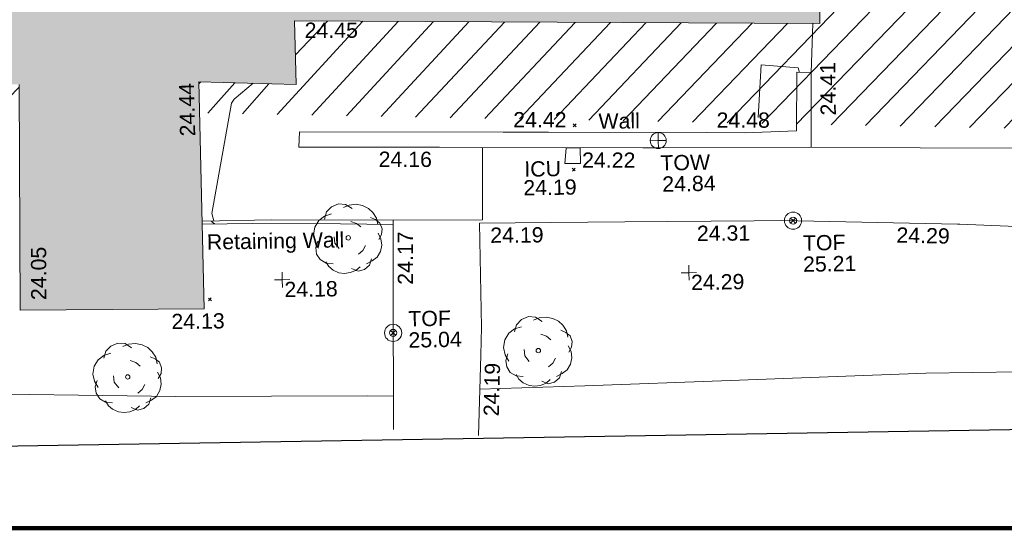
# Model space of a CAD drawing. Header units: millimetres. Extents: x -287732 to 520720, y -88450 to 287754.
# Tile 42 of 256: x -137254 to -113045, y -73821 to -61326. Entities that reach past the tile are written whole.
import ezdxf

# ---------------------------------------------------------------- set-up
doc = ezdxf.new("R2010")
doc.units = ezdxf.units.MM
doc.linetypes.add('IMPORT-UG_ELEC_STREET LIGHTING_QLB2 _2_', pattern=[2700, 1500, -300.0000000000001, 0, -250, 150, -300.0000000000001, 0, -200])
for name, color, linetype, lineweight, true_color in [('00__TOPO__TOP_OF_FENCE_SYMBOL', 7, 'Continuous', 9, 0x666666), ('00_TOPO_TOP_OF_WALL', 7, 'Continuous', 9, 0x666666), ('00_TOPO_TREE', 7, 'Continuous', 9, 0x666666), ('00_UAV_BUILDING_OUTLINE', 5, 'Continuous', 9, 0x0000ff), ('00_UAV_FENCE', 7, 'Continuous', 9, 0x264c2f), ('00_UAV_FOOTPATH', 7, 'Continuous', 9, 0xa50000), ('00_UAV_FORM_LINES', 7, 'Continuous', 9, 0x666666), ('00_UAV_LEVEL_SPOT', 7, 'Continuous', 9, 0x666666), ('00_UAV_SERV_IC', 5, 'Continuous', 9, 0x0000ff), ('00_UAV_TOP_OF_FENCE', 6, 'Continuous', 9, 0xff00ff), ('00_UAV_TOP_OF_WALL', 7, 'Continuous', 9, 0x666666), ('00_UAV_WALL', 7, 'Continuous', 9, 0x7c00a5), ('00_UAV_WALL_RETAINING', 7, 'Continuous', 9, 0x7c00a5), ('01_DTM_CONTOUR_MNR', 7, 'Continuous', 9, 0xa5a552), ('12333-PUM-2D-U-0001-C01 - Rev2_REVIT IMPORT_dwg', 7, 'Continuous', 9, 0x767676), ('A_RHA_Line', 7, 'Continuous', 9, 0x00a600), ('HATCHING', 4, 'Continuous', 9, 0x00ffff), ('PUM-SURVEY BOUNDARY_EXTENT', 190, 'Continuous', 25, 0x7f00ff)]:
    doc.layers.add(name, color=color, linetype=linetype, lineweight=lineweight, true_color=true_color)
for name, color, linetype, lineweight in [('00_UAV_SURFACE', 7, 'Continuous', 9), ('A_RHA_Detail', 7, 'Continuous', 9), ('GEN-TEXT', 7, 'Continuous', 9)]:
    doc.layers.add(name, color=color, linetype=linetype, lineweight=lineweight)
doc.styles.add('Swis721 Lt BT_2', font='swissl.ttf', dxfattribs={"height": 375})

# ---------------------------------------------------------------- blocks, each defined once
blk = doc.blocks.new('12333-PUM-2D-U-0001-C01 - Rev2_REVIT IMPORT_dwg_MSL_Node_LineworkTOF-2077248-Site Location Plan Proposed')
at = {"layer": '00__TOPO__TOP_OF_FENCE_SYMBOL', "color": 254, "true_color": 0xcccccc, "flags": 128}
for points in [[(165.3591892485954, 165.3591892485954), (0, 0), (-165.3591892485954, 165.3591892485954)], [(165.3591892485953, -165.3591892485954), (0, 0), (-165.3591892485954, -165.3591892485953)]]:
    blk.add_lwpolyline(points, dxfattribs=at)
at = {"layer": '00__TOPO__TOP_OF_FENCE_SYMBOL', "color": 254, "true_color": 0xcccccc}
for radius in [562.5594001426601, 233.853208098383]:
    blk.add_circle((0, 0), radius, dxfattribs=at)
blk = doc.blocks.new('12333-PUM-2D-U-0001-C01 - Rev2_REVIT IMPORT_dwg_CONIFEROUS_TREE-2077251-Site Location Plan Proposed')
at = {"layer": '00_TOPO_TREE', "color": 254, "true_color": 0xcccccc, "flags": 128}
for points in [[(-1889.403682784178, 1545.875740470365), (-1717.639711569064, 2118.422311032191), (-1316.857112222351, 2519.204910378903), (-744.3105416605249, 2748.223538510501), (-171.763971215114, 2690.968881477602), (343.5279423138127, 2347.440939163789)], [(-343.5279423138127, 2461.950253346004), (114.5093140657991, 2633.714224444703), (687.0558846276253, 2690.968881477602), (1202.347798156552, 2576.459567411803), (1660.385054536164, 2347.440939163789), (2003.912996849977, 2003.912996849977), (2290.18628213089, 1545.875740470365), (2404.695596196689, 1030.583826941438)], [(-2404.695596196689, -801.5651986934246), (-2690.968881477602, -286.2732852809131), (-2805.478195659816, 286.2732852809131), (-2690.968881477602, 916.0745128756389), (-2347.440939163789, 1431.36642628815), (-1889.403682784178, 1774.894368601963), (-1316.857112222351, 1946.658339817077)], [(1832.149025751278, 1603.130397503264), (2232.93162509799, 1431.36642628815), (2576.459567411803, 1145.093141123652), (2748.223538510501, 687.0558846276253), (2690.968881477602, 229.0186282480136), (2461.950253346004, -171.763971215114)], [(229.0186282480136, 1316.857112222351), (687.0558846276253, 1145.093141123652), (1030.583826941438, 858.8198558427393)], [(-744.3105416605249, -858.8198558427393), (-1087.838483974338, -400.7825993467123), (-1145.093141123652, 114.5093140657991)], [(2404.695596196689, 343.5279423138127), (2633.714224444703, -114.5093140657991), (2690.968881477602, -629.8012275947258), (2576.459567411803, -1145.093141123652), (2290.18628213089, -1603.130397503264), (1889.403682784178, -1889.403682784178), (1431.36642628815, -2118.422311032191)], [(-1259.602455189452, -2061.167653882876), (-1832.149025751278, -2003.912996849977), (-2290.18628213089, -1717.639711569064), (-2576.459567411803, -1259.602455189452), (-2633.714224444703, -744.3105416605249), (-2461.950253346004, -229.0186282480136)], [(1374.111769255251, -629.8012275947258), (1145.093141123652, -1030.583826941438), (801.5651986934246, -1316.857112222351)], [(916.0745128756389, -2347.440939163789), (572.5465705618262, -2633.714224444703), (114.5093140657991, -2805.478195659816), (-343.5279423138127, -2862.732852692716), (-801.5651986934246, -2805.478195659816), (-1259.602455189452, -2576.459567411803), (-1603.130397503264, -2290.18628213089), (-1832.149025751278, -1889.403682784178)], [(1832.149025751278, -1717.639711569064), (1660.385054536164, -2232.93162509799), (1259.602455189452, -2576.459567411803), (744.3105416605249, -2690.968881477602), (229.0186282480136, -2461.950253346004)]]:
    blk.add_lwpolyline(points, dxfattribs=at)
at = {"layer": '00_TOPO_TREE', "color": 254, "true_color": 0xcccccc}
blk.add_circle((0, 0), 176.6246020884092, dxfattribs=at)
blk = doc.blocks.new('12333-PUM-2D-U-0001-C01 - Rev2_REVIT IMPORT_dwg_TOW-2077249-Site Location Plan Proposed')
at = {"layer": '00_TOPO_TOP_OF_WALL', "color": 254, "true_color": 0xcccccc, "flags": 128}
for points in [[(0, 525.0554400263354), (0, 0), (-525.0554401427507, 0)], [(525.0554401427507, 0), (0, 0), (0, -525.0554400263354)]]:
    blk.add_lwpolyline(points, dxfattribs=at)
at = {"layer": '00_TOPO_TOP_OF_WALL', "color": 254, "true_color": 0xcccccc}
blk.add_circle((0, 0), 525.0554401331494, dxfattribs=at)
blk = doc.blocks.new('12333-PUM-2D-U-0001-C01 - Rev2_REVIT IMPORT_dwg_UAV-2077255-Site Location Plan Proposed')
at = {"layer": '00_UAV_LEVEL_SPOT', "color": 254, "true_color": 0xcccccc, "flags": 128}
for points in [[(0, -500.0000000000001), (0, 0), (-500.0000000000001, 0)], [(500.0000000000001, 0), (0, 0), (0, 500.0000000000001)]]:
    blk.add_lwpolyline(points, dxfattribs=at)
blk = doc.blocks.new('12333-PUM-2D-U-0001-C01 - Rev2_REVIT IMPORT_dwg_MGS62954_T2_Galway_ITM_3d_Rev1-2077680-Site Location Plan Proposed')
at = {"layer": '00_UAV_FENCE', "color": 254, "true_color": 0xcccccc, "flags": 128}
for points in [[(533772666.3091382, 725486270.4977157), (533772722.3091383, 725489868.4977158), (533772747.6180897, 725491269.5289546), (533772750.3091383, 725491418.497716), (533769771.6666161, 725491475.0353674), (533768054.3686119, 725491477.4057969)], [(533792969.9508617, 725487365.9140363), (533793271.6956159, 725490686.6043695), (533791614.9207473, 725490783.936353), (533786678.9508617, 725491073.9140364), (533786623.4746507, 725491076.0443227), (533782303.9508618, 725491241.9140362), (533781627.3099793, 725491247.4582114), (533778449.3091382, 725491273.4977158), (533776629.5260146, 725491288.7472951), (533774869.3091384, 725491303.4977158), (533774876.3091384, 725488752.4977158), (533774846.0937099, 725488064.5156528), (533774759.3091382, 725486088.4977158)]]:
    blk.add_lwpolyline(points, dxfattribs=at)
at = {"layer": '00_UAV_FOOTPATH', "color": 254, "true_color": 0xcccccc, "flags": 128}
blk.add_lwpolyline([(533783056.3091382, 725493033.497716), (533785738.9508616, 725492965.9140362), (533788054.9948812, 725492922.5424254), (533788675.9508617, 725492910.9140362), (533791904.9508619, 725492852.9140362), (533793053.9174744, 725492830.2664433), (533795506.9508616, 725492781.914036), (533796608.9508617, 725492775.9140362), (533798052.9682388, 725492765.1887214), (533798089.9508617, 725492764.9140362), (533799595.9508618, 725492740.9140363), (533800797.6456136, 725492723.058245)], dxfattribs=at)
at = {"layer": '00_UAV_FORM_LINES', "color": 254, "true_color": 0xcccccc, "flags": 128}
for points in [[(533772679.1379178, 725487094.746797), (533772040.5655002, 725487108.5845001), (533767332.5655001, 725487174.5845), (533761340.5655, 725487366.5845002), (533760227.7905725, 725487421.4535114)], [(533792969.9508617, 725487365.9140363), (533790401.5655001, 725487411.5845001), (533785784.5655, 725487430.5845001), (533780975.5655, 725487336.5845001), (533777395.5655, 725487261.5845), (533774809.210571, 725487224.7149532)]]:
    blk.add_lwpolyline(points, dxfattribs=at)
at = {"layer": '00_UAV_SERV_IC', "color": 254, "true_color": 0xcccccc}
for p, q in [((533777037.6000001, 725493113.4000002), (533776999.5000001, 725492732.4000002)), ((533777037.6000001, 725493113.4000002), (533777380.5000001, 725493113.4000002)), ((533777380.5000001, 725493113.4000002), (533777380.5000001, 725492732.4000002)), ((533776999.5000001, 725492732.4000002), (533777380.5000001, 725492732.4000002))]:
    blk.add_line(p, q, dxfattribs=at)
at = {"layer": '00_UAV_SURFACE', "color": 254, "true_color": 0xcccccc}
blk.add_line((533783088.3091384, 725494865.4977157), (533783154.6387956, 725496064.4396698), dxfattribs=at)
at = {"layer": '00_UAV_SURFACE', "color": 254, "true_color": 0xcccccc, "flags": 128}
blk.add_lwpolyline([(533774980.6131023, 725493166.9609976), (533774946.3091382, 725491384.4977155), (533772750.3091383, 725491418.4977157)], dxfattribs=at)
at = {"layer": '00_UAV_WALL', "color": 254, "true_color": 0xcccccc, "flags": 128}
blk.add_lwpolyline([(533770491.3091383, 725493626.497716), (533775490.3873774, 725493530.8802313), (533776608.3091382, 725493509.4977158), (533780489.1009632, 725493433.2463769), (533781443.3091382, 725493414.4977157), (533782704.3091382, 725493434.4977157), (533782738.3091382, 725494875.4977157), (533783088.3091382, 725494865.4977157), (533783071.3263541, 725493893.2333239), (533783056.3091382, 725493033.497716), (533779328.3091382, 725493081.4977157), (533778921.4845143, 725493089.4947255), (533774953.3091382, 725493167.4977157), (533773923.4287758, 725493187.4865716), (533772686.3091382, 725493211.4977157), (533770467.2348796, 725493251.1515591)], close=True, dxfattribs=at)
at = {"layer": '00_UAV_WALL_RETAINING', "color": 254, "true_color": 0xcccccc, "flags": 128}
blk.add_lwpolyline([(533768054.7628027, 725491403.7189353), (533769281.3091384, 725491393.4977157), (533771456.1368097, 725491345.9713746), (533772748.3153031, 725491308.1247013)], dxfattribs=at)
at = {"layer": '01_DTM_CONTOUR_MNR', "color": 254, "true_color": 0xcccccc, "flags": 128}
for points in [[(533781769.8704082, 725493783.0073078), (533781863.5960453, 725495078.5719353), (533782776.2825563, 725494984.4229668), (533782801.432228, 725494873.6941988)], [(533769369.5148022, 725494839.6037039), (533768898.5673051, 725494454.9467442), (533768830.5089353, 725494363.2346737), (533768296.454455, 725491660.2580105), (533768340, 725491480), (533768285.5590062, 725491462.7639753), (533768360, 725491400), (533768054.7860954, 725491399.3647994)]]:
    blk.add_lwpolyline(points, dxfattribs=at)
for name, p, xscale, yscale, zscale in [('12333-PUM-2D-U-0001-C01 - Rev2_REVIT IMPORT_dwg_TOW-2077249-Site Location Plan Proposed', (533779301.9110476, 725493258.5517446), 0.375, 0.375, 0.375), ('12333-PUM-2D-U-0001-C01 - Rev2_REVIT IMPORT_dwg_CONIFEROUS_TREE-2077251-Site Location Plan Proposed', (533771641.3091382, 725491001.4977158), 0.3048, 0.3048, 0.3048), ('12333-PUM-2D-U-0001-C01 - Rev2_REVIT IMPORT_dwg_MSL_Node_LineworkTOF-2077248-Site Location Plan Proposed', (533782582.8815251, 725491233.782779), 0.375, 0.375, 0.375), ('12333-PUM-2D-U-0001-C01 - Rev2_REVIT IMPORT_dwg_UAV-2077255-Site Location Plan Proposed', (533770000.0000001, 725490000), 0.375, 0.375, 0.375), ('12333-PUM-2D-U-0001-C01 - Rev2_REVIT IMPORT_dwg_UAV-2077255-Site Location Plan Proposed', (533780000.0000001, 725490000), 0.375, 0.375, 0.375), ('12333-PUM-2D-U-0001-C01 - Rev2_REVIT IMPORT_dwg_MSL_Node_LineworkTOF-2077248-Site Location Plan Proposed', (533772702.2398664, 725488647.2811229), 0.375, 0.375, 0.375), ('12333-PUM-2D-U-0001-C01 - Rev2_REVIT IMPORT_dwg_CONIFEROUS_TREE-2077251-Site Location Plan Proposed', (533776264.9508618, 725488150.9140362), 0.3048, 0.3048, 0.3048), ('12333-PUM-2D-U-0001-C01 - Rev2_REVIT IMPORT_dwg_CONIFEROUS_TREE-2077251-Site Location Plan Proposed', (533766158.9110476, 725487678.5517446), 0.3048, 0.3048, 0.3048)]:
    blk.add_blockref(name, p, dxfattribs=dict(xscale=xscale, yscale=yscale, zscale=zscale))
at = {"layer": '00_UAV_BUILDING_OUTLINE', "color": 251, "true_color": 0x666666, "char_height": 375, "width": 1495.902363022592, "attachment_point": 1, "line_spacing_factor": 1.005061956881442, "style": 'Swis721 Lt BT_2'}
for s, insert, rotation in [('24.45', (533770659.9324601, 725496308.2696213), 359.02360290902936), ('24.44', (533767547.9783331, 725493562.3664211), 90.30650325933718), ('24.05', (533763818.4897785, 725489607.555031), 89.31806260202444), ('24.13', (533767256.6357743, 725489208.7390537), 359.86685015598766)]:
    blk.add_mtext(s, dxfattribs=dict(at, insert=insert, rotation=rotation))
at = {"layer": '00_UAV_FENCE', "color": 251, "true_color": 0x666666, "char_height": 375, "width": 1495.902363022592, "attachment_point": 1, "line_spacing_factor": 1.005061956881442, "style": 'Swis721 Lt BT_2'}
for s, insert, rotation in [('24.19', (533775134.5213776, 725491192.3768154), 359.5198790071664), ('24.17', (533772838.7871252, 725489827.0057136), 89.25353707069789), ('24.31', (533780214.8052686, 725491150.1335315), 359.5305475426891), ('24.29', (533785126.2519599, 725491024.5627891), 357.80092253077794), ('24.19', (533774889.3254488, 725486567.0320468), 87.48524735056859)]:
    blk.add_mtext(s, dxfattribs=dict(at, insert=insert, rotation=rotation))
at = {"layer": '00_UAV_LEVEL_SPOT', "char_height": 375, "width": 1495.902363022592, "attachment_point": 1, "line_spacing_factor": 1.005061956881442, "style": 'Swis721 Lt BT_2'}
for s, insert in [('24.18', (533770048.475159, 725489946.7845222)), ('24.29', (533780048.475159, 725489946.7845222))]:
    blk.add_mtext(s, dxfattribs=dict(at, insert=insert))
at = {"layer": '00_UAV_SERV_IC', "color": 251, "true_color": 0x666666, "char_height": 375, "attachment_point": 1, "line_spacing_factor": 1.005061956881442, "style": 'Swis721 Lt BT_2'}
for s, insert, width in [('ICU', (533775997.8009905, 725492801.2522839), 1021.012723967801), ('24.19', (533775966.1411318, 725492342.4940284), 1495.902363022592)]:
    blk.add_mtext(s, dxfattribs=dict(at, insert=insert, width=width))
at = {"layer": '00_UAV_TOP_OF_FENCE', "color": 251, "true_color": 0x666666, "char_height": 375, "attachment_point": 1, "line_spacing_factor": 1.005061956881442, "style": 'Swis721 Lt BT_2'}
for s, insert, width in [('TOF', (533782814.5909667, 725490866.5834048), 1163.479615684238), ('25.21', (533782809.3233778, 725490345.4304432), 1495.902363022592), ('TOF', (533773081.4728605, 725489174.210423), 1163.479615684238), ('25.04', (533773076.2052717, 725488653.0574614), 1495.902363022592)]:
    blk.add_mtext(s, dxfattribs=dict(at, insert=insert, width=width))
at = {"layer": '00_UAV_TOP_OF_WALL', "char_height": 375, "attachment_point": 1, "line_spacing_factor": 1.005061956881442, "style": 'Swis721 Lt BT_2'}
for s, insert, width in [('TOW', (533779344.9917732, 725492894.9309933), 1343.937678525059), ('24.84', (533779383.4862661, 725492375.5826089), 1495.902363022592)]:
    blk.add_mtext(s, dxfattribs=dict(at, insert=insert, width=width))
at = {"layer": '00_UAV_WALL', "color": 251, "true_color": 0x666666, "char_height": 375, "attachment_point": 1, "line_spacing_factor": 1.005061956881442, "style": 'Swis721 Lt BT_2'}
for s, insert, width, rotation in [('24.41', (533783305.7038425, 725493802.2590321), 1495.902363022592, 89.63796753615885), ('24.42', (533775749.8121957, 725494021.2383945), 1495.902363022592, 358.9042359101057), ('Wall', (533777842.1526699, 725493948.5573037), 1130.237340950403, 359.52677976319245), ('24.48', (533780747.9889749, 725493923.8881629), 1495.902363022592, 358.96694082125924), ('24.16', (533772424.3880969, 725493107.1569195), 1495.902363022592, 358.8880909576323), ('24.22', (533777426.0468159, 725492999.5351949), 1495.902363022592, 358.8738737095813)]:
    blk.add_mtext(s, dxfattribs=dict(at, insert=insert, width=width, rotation=rotation))
at = {"layer": '00_UAV_WALL_RETAINING', "color": 251, "true_color": 0x666666, "insert": (533768162.2591556, 725491147.6519209), "char_height": 375, "width": 3832.359387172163, "attachment_point": 1, "rotation": 359.9471825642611, "line_spacing_factor": 1.005061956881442, "style": 'Swis721 Lt BT_2'}
blk.add_mtext('Retaining Wall', dxfattribs=at)
blk = doc.blocks.new('12333-PUM-2D-U-0001-C01 - Rev2_REVIT IMPORT_dwg-1620468-Site Location Plan Proposed')
at = {"layer": 'HATCHING', "true_color": 0xaaffff}
h = blk.add_hatch(dxfattribs=at)
h.set_pattern_fill('FP_16', color=131, style=0, pattern_type=2)
h.set_pattern_definition([(45, (-537532529.603, -725615860.767), (-441.9417382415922, 441.9417382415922), [])])
h.paths.add_polyline_path([(234369.3064911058, -125658.9338086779), (234446.6599045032, -122988.9117227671), (179388.3096446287, -122003.5679794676), (179363.6978377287, -123640.9009863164), (206293.8363412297, -124628.9075685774), (206290.5501528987, -124569.7561786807), (206938.2501529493, -124569.7561787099), (206947.4397099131, -124652.8868151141), (233013.1992122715, -125609.1812640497)])
h.paths.add_polyline_path([(174907.5235319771, -123477.4139123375), (174933.3096446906, -121891.5679794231), (173702.3096448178, -121877.5679794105), (173651.6077028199, -123431.3371680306), (174905.6298136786, -123477.3444360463)])
h.paths.add_polyline_path([(159721.547328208, -122920.27439204), (159904.4517912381, -111903.0328667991), (158563.2467851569, -111879.2436715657), (158589.0357870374, -109772.8185664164), (158373.9253990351, -109775.6867047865), (158370.3491470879, -109980.5700416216), (155694.9248368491, -109935.2903896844), (155692.2158924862, -109709.7195192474), (155494.3143352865, -109721.1920731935), (155485.028390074, -109936.3912852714), (152807.4510505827, -109884.8893472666), (152795.3959974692, -109655.224887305), (152583.1537481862, -109660.9611641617), (152592.3323282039, -109881.1344360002), (149925.833717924, -109814.5441086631), (149912.9167954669, -109603.598394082), (149694.9003951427, -109605.0531130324), (149691.1019497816, -109814.7765384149), (147017.0765653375, -109763.7715637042), (147021.8331777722, -109560.5763164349), (146818.1953435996, -109554.8400395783), (146814.5737411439, -109762.3215053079), (144110.6318125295, -109713.0393818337), (144114.4568605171, -109486.0507021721), (143925.6776563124, -109487.438783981), (143931.4139329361, -110115.5611180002), (142484.0399683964, -110116.1256450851), (142244.9157206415, -119793.7719020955), (129330.9157206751, -119500.7719020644), (129347.2801056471, -121063.1336257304), (126956.406162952, -120953.7411768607), (126960.4964415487, -121718.3446688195), (159714.9884226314, -122920.0337604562)])
h.paths.add_polyline_path([(122525.9895288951, -121555.6525230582), (122533.2801053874, -120943.1336255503), (89020.51079507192, -120326.4114062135), (121594.2501528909, -121521.4690881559), (121600.900532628, -121140.7561787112), (121937.150152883, -121140.756178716), (121930.4997731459, -121521.7561786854), (121609.1773617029, -121522.016734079), (122522.5907249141, -121555.5278285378)])
h.paths.add_polyline_path([(150931.250152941, -118397.5561787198), (150784.3126787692, -118238.6011476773), (150969.3501528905, -118016.5561786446), (151150.1291055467, -118251.6368769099)])
h.paths.add_polyline_path([(144835.2501529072, -115197.1561787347), (144568.5501529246, -115044.7561786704), (144682.8501528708, -114816.1561787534), (144987.6501529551, -114892.3561786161), (144908.4833747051, -115050.6897351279)])
at = {"layer": 'GEN-TEXT', "color": 253, "true_color": 0xaaaaaa}
for p, q in [((136140.9948138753, -122220.7115177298), (136211.7054919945, -122150.0008396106)), ((136211.7054919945, -122220.7115177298), (136140.9948138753, -122150.0008396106)), ((136098.9948138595, -123307.7115176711), (136169.7054919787, -123237.0008395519)), ((136169.7054919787, -123307.7115176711), (136098.9948138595, -123237.0008395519)), ((127097.994813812, -126341.7115177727), (127168.7054919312, -126271.0008396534)), ((127168.7054919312, -126341.7115177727), (127097.994813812, -126271.0008396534))]:
    blk.add_line(p, q, dxfattribs=at)
at = {"layer": 'PUM-SURVEY BOUNDARY_EXTENT', "color": 201, "true_color": 0xd4aaff, "flags": 128}
blk.add_lwpolyline([(-21906.01273755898, -123457.4223580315), (-2098.168207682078, -126030.8676029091), (83005.28964062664, -129779.4166909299), (238850.3501530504, -129934.3561786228), (250219.884756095, -124846.6959691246)], dxfattribs=at)
blk.add_blockref('12333-PUM-2D-U-0001-C01 - Rev2_REVIT IMPORT_dwg_MGS62954_T2_Galway_ITM_3d_Rev1-2077680-Site Location Plan Proposed', (-533641079.6498471, -725615854.3561786))

msp = doc.modelspace()

# ---------------------------------------------------------------- hatches: boundary and pattern name
at = {"layer": 'A_RHA_Detail', "true_color": 0xc0c0c0}
h = msp.add_hatch(color=9, dxfattribs=at)
h.paths.add_polyline_path([(-80880.60083809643, -68502.79057078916), (-80400.865924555, -68483.41509113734), (-80400.865924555, -62984.64684185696), (-24474.85765177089, -63009.32043784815), (-24456.14471271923, -50840.30023858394), (-36622.55041039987, -50831.65104353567), (-36622.55041039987, -44228.57792613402), (-50959.0526582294, -44218.38599194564), (-50959.0526582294, -42573.78171514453), (-54563.9325804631, -42571.21897729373), (-54565.69773352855, -45054.17447474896), (-92408.82109321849, -45027.27149621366), (-92411.78875845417, -49201.74309222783), (-100061.9988811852, -49201.74309222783), (-100052.2214449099, -64852.82557838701), (-86120.90825229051, -64852.82557838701), (-86092.1662649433, -62957.90041523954), (-84861.10047608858, -62957.90041523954), (-84854.79052929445, -68240.109737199), (-80870.60226892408, -68240.10973722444)])
h.paths.add_polyline_path([(-137238.9269902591, -68461.9384092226), (-132719.7426408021, -68433.0633692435), (-132847.0731201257, -62850.04282283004), (-130454.6837966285, -62916.63108078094), (-130498.2830220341, -61355.85393642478), (-117581.136331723, -61423.42893438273), (-117492.3908565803, -49183.91309190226), (-125136.5200282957, -49178.47881952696), (-125133.572703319, -45032.61887136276), (-163007.1824077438, -45005.6942194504), (-163007.1824076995, -44090.2963411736), (-163123.8521269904, -44090.21339942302), (-163122.6389897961, -42383.75184302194), (-166563.8543419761, -42383.75184298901), (-166565.034908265, -44044.39824208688), (-193158.4656786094, -44025.49275805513), (-193195.152889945, -62863.65652504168), (-137269.7106414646, -62916.63108078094), (-137254.3708868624, -65679.90523788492)])
h.paths.add_polyline_path([(120310.9497607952, -32334.28230164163), (120312.4652266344, -31610.73011961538), (133451.2244789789, -31638.24899384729), (133469.2230092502, -19717.98315780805), (121295.7536929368, -19692.48606430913), (121319.8434528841, -8190.941560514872), (112277.0825930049, -8172.001674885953), (112263.1770823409, -14811.1234547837), (78285.85310969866, -14739.95861438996), (78292.82277619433, -8167.077575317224), (75241.99098605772, -8160.673431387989), (69355.76844233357, -8152.931592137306), (69353.6659720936, -9156.74635762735), (68372.60878945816, -9154.691552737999), (68372.60878945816, -13705.52853215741), (69333.7233474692, -13707.54156770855), (69325.07112547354, -16249.53369228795), (66623.4489111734, -16249.53369228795), (66619.79243935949, -17995.29925530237), (65989.07757494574, -17995.2992552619), (65985.44262772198, -19730.78799483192), (57152.23993377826, -19712.28702421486), (57127.42535098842, -31559.89463417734), (70277.87165424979, -31587.43801817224), (70277.87165431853, -32271.7414715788), (78263.96947909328, -32285.12944888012), (78266.62661740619, -31019.79372153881), (112335.8856506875, -31091.15111860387), (112335.8856506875, -32317.57330553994), (119781.4233959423, -32333.17321913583)])
h.paths.add_polyline_path([(7503.717409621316, -1791.439263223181), (15482.43097392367, -674.0213231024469), (15484.0826588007, 148.1327206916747), (56188.28042539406, 205.5276654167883), (56155.84326007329, 14338.3166313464), (18016.62665935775, 14236.48149539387), (17967.9025208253, 34313.18372071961), (21727.10644863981, 34324.0692624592), (21708.90974962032, 40608.10218321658), (18009.66447159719, 40608.10218321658), (17995.54603706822, 45483.75063442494), (9770.084204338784, 45420.6329473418), (3966.213879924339, 45446.76585222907), (3984.771235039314, 14176.56786832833), (1023.062455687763, 14176.56786837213), (-276.5134647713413, 14190.52623461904), (-231.6790044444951, 5968.135265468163), (-226.4491536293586, 193.7444677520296), (553.0869992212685, 183.4716499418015), (7477.609307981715, 143.2867586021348), (7488.638446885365, -674.0213231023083)])
h.paths.add_polyline_path([(77755.59663317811, 53.47451145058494), (77729.51881611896, 1699.844979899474), (94464.47132486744, 1659.976083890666), (94606.37913471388, 17991.390236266), (88810.4190114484, 18015.03260816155), (88799.89418497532, 14436.74271609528), (69413.88950349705, 14457.8773889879), (69377.35724448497, 99.62816357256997), (75241.99098605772, 67.32134432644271)])
h.paths.add_polyline_path([(61252.12079701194, 46453.95617366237), (105774.7348988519, 46472.68783506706), (105768.2642198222, 61852.61234306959), (92285.13876309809, 61852.61234306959), (92308.59670399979, 65784.30757140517), (96107.4668000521, 65767.60445243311), (96059.68081117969, 75209.20847378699), (101084.8427276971, 75071.88872764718), (104988.0046543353, 74765.36560406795), (108403.6894220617, 74363.8408943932), (112009.2703903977, 73787.25420861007), (115645.3524815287, 73049.69667206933), (116890.8108051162, 72761.69136252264), (120208.9929833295, 71893.18353872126), (120865.241739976, 71703.68484519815), (124135.6329506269, 70669.67317906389), (127435.6253142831, 69480.50055823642), (127820.4368670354, 69394.93141813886), (128274.3081769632, 69331.69585753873), (128731.8791144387, 69306.66104516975), (129189.9401488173, 69320.00258290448), (129645.2782985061, 69371.62688826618), (130094.6997111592, 69461.17185603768), (130535.0520071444, 69588.00939074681), (130963.246434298, 69751.24981927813), (131376.2795165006, 69949.74812590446), (131771.2541232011, 70182.11198903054), (132162.5575600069, 70460.5404660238), (132496.0921583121, 70741.69081113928), (132820.871367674, 71064.98072578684), (133117.4593294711, 71414.31364272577), (133383.77568926, 71787.23923950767), (133616.5473239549, 72178.5372844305), (133817.1647262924, 72590.54524898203), (133982.6025969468, 73017.89547513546), (134111.7005086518, 73457.59040801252), (134203.5529320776, 73906.54590458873), (134257.5155883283, 74361.61286216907), (134272.5462649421, 74819.5993153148), (134250.5259875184, 75277.29281745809), (134189.6227572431, 75731.48297747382), (134090.9274700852, 76178.98397757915), (133955.1324028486, 76616.65691993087), (133783.1900598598, 77041.43184345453), (133576.3064937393, 77450.32925647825), (133335.932843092, 77840.48103920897), (133063.7551572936, 78209.15055532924), (132761.6825665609, 78553.75185442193), (132431.8338935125, 78871.8678050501), (132076.5227905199, 79161.26705197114), (131698.2415080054, 79419.91966861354), (131299.6434187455, 79646.01139197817), (131093.5942456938, 79746.34209763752), (132146.0467355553, 83110.22226145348), (122787.7632953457, 86282.54285518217), (121604.3555412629, 82800.3591886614), (117095.9864227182, 83870.84033785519), (116841.9598400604, 83526.35449572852), (116120.5435466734, 91221.93611972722), (110237.7341284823, 91274.27491021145), (110194.3680786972, 90435.39030214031), (104988.0046543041, 90486.49901390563), (104973.2761846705, 94309.82427956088), (103746.1314668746, 94309.8242795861), (103839.9937121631, 122852.1474271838), (96365.09202306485, 122931.9599470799), (96350.3400238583, 123952.4168585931), (104555.5505249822, 123902.1925226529), (104607.3234458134, 120248.5396156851), (125502.5015002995, 120134.1933400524), (125662.0200253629, 137657.3796882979), (114479.5865733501, 137699.2256881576), (114382.306264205, 129149.9458158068), (104644.159003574, 129187.9975073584), (104577.9931702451, 126217.3903144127), (101184.4926406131, 126159.1566967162), (101264.6166812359, 135959.2655565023), (89967.23178808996, 135988.8856164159), (89927.63362986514, 125823.6463181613), (93630.53562302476, 125840.7948842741), (93580.65688892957, 122931.9599470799), (88697.38835376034, 122904.7310126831), (88679.3898954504, 95739.09143775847), (86378.25848996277, 95739.09143775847), (86378.18187189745, 96178.1008337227), (83279.50743284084, 96200.92083327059), (83273.62493422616, 95735.74732133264), (70169.67509619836, 95733.22421950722), (70166.26842742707, 96272.07409347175), (66674.99731294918, 96257.14073655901), (66654.74538556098, 95755.71092136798), (65784.77231079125, 95755.71092136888), (65887.65094984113, 117470.630565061), (53473.3427162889, 117487.9046429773), (53434.44066309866, 98570.46349063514), (40649.41626916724, 98570.46349063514), (40610.16711559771, 94406.01479078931), (38853.82372868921, 94410.36303440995), (38848.65589191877, 89463.65332729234), (40612.46601912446, 89518.45976927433), (40665.38257362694, 86257.73741128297), (38372.19584460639, 86305.72309285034), (38369.79374539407, 76901.0507917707), (50937.9512507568, 76944.40198294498), (50922.88567286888, 74598.78180889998), (56484.9061132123, 74588.85093771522), (56484.9061132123, 75194.85181995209), (92465.4037153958, 75233.0258166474), (92645.92783662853, 71766.64845094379), (89810.55521366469, 69362.83965827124), (85313.16173974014, 69360.94750420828), (85313.16173974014, 66907.4050808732), (75210.14498263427, 66903.15451589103), (75210.14498263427, 63815.70944550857), (70819.40014309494, 63815.70999200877), (70819.21601505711, 64253.35708059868), (69456.83415683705, 64253.35708059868), (69455.7195737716, 66901.99623166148), (61303.32856759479, 66898.5668068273), (61304.56054988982, 63970.32021231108), (70500.41048208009, 63970.32021219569), (70500.4088543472, 61852.59006207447), (61245.6438848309, 61848.69637488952), (61252.03558504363, 46656.49344428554)])
h.paths.add_polyline_path([(-17153.16561239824, 48569.32684293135), (-17153.16561224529, 60770.38083685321), (-29362.88357759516, 60774.70428694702), (-29362.88357759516, 67399.20394580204), (-43507.24466814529, 67405.01911303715), (-43488.5313307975, 69093.07334175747), (-45766.41866231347, 69109.32868388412), (-45794.3462003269, 67405.01911303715), (-47272.11273194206, 67404.2124544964), (-47272.44887633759, 66454.91798908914), (-86004.56386332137, 66468.63299519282), (-86006.66970787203, 60521.58362721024), (-92662.87722510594, 60521.58362721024), (-92665.2138765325, 50184.35611932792), (-79752.0168396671, 50179.78309939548), (-79752.016597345, 48591.4932381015), (-17157.7163123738, 48569.32845417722)])
h.paths.add_polyline_path([(-201056.4185878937, 48628.75479108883), (-138377.9751621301, 48634.64535779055), (-138377.9751621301, 50133.28201003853), (-125467.710581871, 50134.49626164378), (-125468.6909603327, 60566.1903686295), (-132186.8595614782, 60565.86652591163), (-132187.4203588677, 66533.0197876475), (-170643.3098734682, 66805.61809689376), (-170643.3098732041, 67738.78475848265), (-200340.0100486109, 67488.93693764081), (-200348.7171487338, 60827.78025104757), (-201057.5650552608, 60827.71357558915), (-201056.6510294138, 51102.04313372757)])
h.paths.add_polyline_path([(-240051.5126725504, 54769.19491160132), (-239444.490259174, 54811.10754483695), (-239186.5396223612, 54841.92927608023), (-238764.8191577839, 54940.98166103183), (-238382.4735933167, 55122.46891388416), (-237990.3402229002, 55354.87497234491), (-237269.2031023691, 55936.21515020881), (-237032.4836384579, 56225.56611516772), (-236793.0039602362, 56569.31473944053), (-236554.5880578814, 57004.26389721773), (-236432.7219585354, 57267.46508908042), (-236300.081527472, 57753.26238983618), (-236250.7285154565, 58017.17885684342), (-236235.6490609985, 58516.21786804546), (-236233.2538429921, 58987.85640053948), (-236213.7029795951, 59823.48083769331), (-236363.8287855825, 59820.86038205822), (-236634.0279869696, 60698.06075827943), (-236391.9547756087, 61432.19726339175), (-236225.4740089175, 61435.10319600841), (-236201.6036569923, 62637.68779596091), (-232563.5271750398, 62639.28734435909), (-232563.5271750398, 63049.03842404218), (-232732.1945866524, 63049.15302218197), (-232860.1521277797, 63457.95890274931), (-232731.606808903, 63914.24862697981), (-232560.8209656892, 63914.24862697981), (-232515.1276847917, 70598.00033009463), (-240628.6947849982, 70598.85496273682), (-240629.7923196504, 72350.98321577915), (-246412.6011212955, 72347.36085933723), (-246412.6011212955, 70616.45923936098), (-254449.5805725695, 70618.60952619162), (-254454.637144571, 70754.06491720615), (-254469.7140363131, 73191.66276250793), (-263883.2532625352, 73267.83063688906), (-263902.4181505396, 68260.74348553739), (-263714.8217520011, 68259.82096572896), (-263552.9672900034, 67819.65434396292), (-263719.0883117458, 67392.2068408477), (-263913.6298699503, 67392.20684284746), (-263956.7001913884, 58633.76423459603), (-260181.1963171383, 58611.22607638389), (-260192.3146983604, 56354.25111579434), (-257184.684388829, 56339.46086021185), (-257213.4419957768, 57092.93866021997), (-257338.5163846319, 57093.27331223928), (-257471.0109294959, 57531.74572308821), (-257338.5163845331, 58062.22513696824), (-257203.4956297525, 58064.06881289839), (-257173.5751889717, 58598.54056692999), (-256478.2273617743, 58575.27357994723), (-256478.2273617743, 58788.51859473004), (-256013.0091299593, 58911.92701534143), (-255397.0786664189, 58780.99767617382), (-255397.0786664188, 58595.982422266), (-243809.885361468, 58585.92793201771), (-243805.3570672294, 58352.04527760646), (-243740.939469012, 57884.52572680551), (-243619.0830608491, 57421.84877545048), (-243424.3877545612, 56943.65915412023), (-243247.1437899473, 56608.24157713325), (-243003.0710579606, 56249.99021479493), (-242732.2093200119, 55932.75703082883), (-242371.7230178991, 55603.12658811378), (-242141.255125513, 55424.88676767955), (-241804.9643037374, 55216.88439822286), (-241529.4640827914, 55077.02869055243), (-241100.6275144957, 54917.18295003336), (-240836.2134980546, 54840.82833176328), (-240453.4486195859, 54788.60784130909), (-240218.9578693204, 54777.28227442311)])
h.paths.add_polyline_path([(40276.69022552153, 59895.36417752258), (40328.62676029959, 69196.9439153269), (36588.99968785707, 69217.8245910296), (36619.46637569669, 74674.25962428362), (32264.36460078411, 74687.02318924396), (32233.48293867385, 69156.26826306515), (11916.69390495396, 69269.70959686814), (11966.66200111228, 78218.75165974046), (29087.509017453, 78123.15526808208), (29143.44567205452, 88141.1370047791), (15719.348796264, 88216.09212953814), (15732.60379610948, 90589.9978889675), (4594.294101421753, 90652.19003489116), (4525.129359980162, 78265.12250449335), (10096.76365553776, 78234.01258731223), (10077.43887221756, 74773.03821910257), (4547.641142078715, 74803.91453678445), (4465.579974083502, 60107.1600234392), (19125.89094760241, 60025.30234268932), (19139.86249374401, 62527.53804644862), (31738.59196305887, 62457.19146404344), (31724.55430858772, 59943.11609815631), (38369.79364225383, 59906.01157293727)])
h.paths.add_polyline_path([(-246083.0241259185, 72334.29150213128), (-246083.0594797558, 72334.30275087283), (-246208.2905500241, 72334.29150213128)])
h.paths.add_polyline_path([(-114575.3004830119, 112178.0758695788), (-114575.3246435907, 112178.0758695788), (-114707.2752166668, 115801.5811617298)])
h.paths.add_polyline_path([(-154699.9178765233, 101760.4080976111), (-114382.050333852, 101776.0542914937), (-114382.050333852, 106926.9360164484), (-113755.641395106, 106927.1792101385), (-113757.5507412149, 111847.2721531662), (-114431.6837526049, 111847.2721531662), (-114431.8097758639, 112178.0758695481), (-114575.3004830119, 112178.0758695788), (-114578.9984943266, 121707.2390833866), (-123056.9849702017, 121707.2390833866), (-123068.8201032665, 156452.7036899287), (-119381.2340625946, 156454.1348067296), (-119381.2340625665, 160165.8597952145), (-115501.031452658, 160167.3662801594), (-115503.3750945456, 166206.5793118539), (-132411.7987151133, 166599.6604729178), (-132411.8243278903, 166665.6603411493), (-135275.0124468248, 166664.5490317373), (-135275.0124468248, 166628.1883101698), (-135911.3205076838, 166628.1944502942), (-135911.3479256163, 166352.1604668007), (-152521.1633846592, 166345.7146753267), (-152518.3680955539, 159142.6836790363), (-150699.3133726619, 159117.9265656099), (-150758.5477087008, 122560.691203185), (-151059.2005266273, 122560.691203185), (-151061.0981347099, 121302.4374932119), (-154138.3148337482, 121372.6012653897), (-154138.3148337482, 121865.1834517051), (-154704.3888425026, 121867.2611370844), (-154688.5451973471, 119352.3937021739), (-154745.5933227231, 119352.3715636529), (-154745.5763474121, 118722.1532660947), (-160794.1544526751, 118748.7442832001), (-160794.1544526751, 119410.5425977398), (-163852.1622693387, 119422.408321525), (-163855.0715294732, 118762.2003111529), (-167568.6765459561, 118778.5256058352), (-166634.6619849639, 124395.1277019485), (-166930.050559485, 124500.0918161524), (-167568.6765459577, 124707.6250903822), (-168028.2173235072, 124841.3808647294), (-168630.5006276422, 124991.3056740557), (-169238.2056069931, 125117.4693074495), (-169850.3952285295, 125219.6772876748), (-170466.1255403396, 125297.7720169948), (-171089.11025998, 125351.8553033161), (-171704.4065937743, 125381.1774255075), (-172325.0479971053, 125386.3595015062), (-172782.2248668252, 125374.5832362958), (-173401.7764235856, 125337.4554476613), (-174109.844898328, 125263.4341236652), (-174634.1213722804, 125190.4100126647), (-175245.0145766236, 125080.719099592), (-176047.1958093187, 124895.7675260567), (-176665.4852587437, 124724.7228134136), (-177045.3001228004, 124609.1129151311), (-177631.5127792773, 124405.2077276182), (-176665.4852586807, 118818.5158794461), (-177558.9402083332, 118822.4435768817), (-177662.2853368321, 125263.4341236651), (-176365.3912351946, 126542.9270807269), (-159462.2970490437, 126319.910391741), (-157057.7396790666, 128609.0850976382), (-157060.6673204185, 136153.1661957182), (-158638.8016610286, 137740.2441626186), (-159352.3735831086, 137740.2441626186), (-161634.4140634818, 140201.1078539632), (-168727.9404945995, 140256.8191146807), (-171035.0401161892, 137942.8847305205), (-174184.1459014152, 137942.8847305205), (-176460.1167434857, 140292.2858551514), (-177341.6856934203, 140292.2858551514), (-177341.7113613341, 140358.4281613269), (-183428.5803825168, 140356.0660244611), (-185921.6385985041, 137917.4639994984), (-185921.6385985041, 131757.3091155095), (-186906.8767412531, 131756.9267733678), (-187725.3914540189, 130809.9989183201), (-187724.058890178, 127376.1828148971), (-186481.0281350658, 126304.5577463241), (-186479.4846754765, 122327.2959175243), (-185176.2828158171, 121059.4673825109), (-180304.1129154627, 121059.4673824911), (-180304.1136492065, 118802.0484409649), (-193555.3706955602, 118802.0484409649), (-193555.368699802, 133117.8341649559), (-192593.6442938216, 133118.2073819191), (-192593.6442938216, 134200.8158367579), (-192224.6284783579, 134200.9592041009), (-192225.5653014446, 136615.0101267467), (-192595.0012460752, 136615.0101267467), (-192595.4357332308, 137734.4745165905), (-193589.2709668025, 137734.4746851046), (-193589.2685988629, 147474.570583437), (-193163.2062206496, 147492.8644732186), (-192765.7252967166, 147531.087133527), (-192359.9383250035, 147589.5931622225), (-192199.8207947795, 147616.5827294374), (-191882.7548926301, 147682.9245600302), (-191568.5380070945, 147761.6632019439), (-191257.654638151, 147852.677242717), (-190828.6072909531, 148002.2045655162), (-190647.7999969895, 148070.9514233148), (-190349.7690789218, 148197.8750094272), (-190056.9509284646, 148336.4013817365), (-189769.797051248, 148486.3169427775), (-189405.3590254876, 148698.0567944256), (-189132.906026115, 148873.2749095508), (-188867.542109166, 149059.0543929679), (-188609.6764469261, 149255.1087866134), (-188354.9814055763, 149465.3525772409), (-188079.6339208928, 149713.879248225), (-187884.9836199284, 149901.8220103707), (-187545.928247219, 150265.8040604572), (-187446.29984479, 150378.3960832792), (-187241.3270201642, 150629.2310214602), (-187046.3599558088, 150887.9197697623), (-186861.6992771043, 151154.0634500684), (-186546.1373636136, 151669.829875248), (-186524.4196769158, 151707.0632450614), (-163675.2898318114, 151669.829875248), (-163687.5843045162, 148134.07679455), (-157303.6541541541, 148136.492106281), (-157303.6541541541, 155759.91501608), (-157557.4317586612, 155765.0384228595), (-157555.9168973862, 166678.0466575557), (-187009.2021991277, 166699.7464767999), (-187013.0952111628, 162054.4009359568), (-188707.17754695, 162044.5925187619), (-188705.9961892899, 155021.5333641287), (-188737.9999316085, 154650.5326604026), (-188799.0133969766, 154283.1866125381), (-188857.2045401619, 154035.4341107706), (-188966.1106131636, 153679.3368924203), (-189102.6200311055, 153332.8820747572), (-189265.8911675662, 152998.2056672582), (-189454.9174011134, 152677.371060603), (-189645.2484685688, 152421.3220123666), (-189916.9563410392, 152104.2450531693), (-190212.7041973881, 151809.4634871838), (-190530.6686598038, 151538.7947471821), (-190868.8893671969, 151293.9075915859), (-191225.281078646, 151076.3118324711), (-191597.6465194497, 150887.3490191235), (-192092.8415776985, 150682.5621956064), (-192519.2468154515, 150561.8451365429), (-192903.8930791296, 150482.240889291), (-193187.215491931, 150440.8868273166), (-193594.1866364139, 150407.1257787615), (-193594.5952989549, 151459.9895227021), (-205369.2399268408, 151455.4201247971), (-205354.4523517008, 113350.0822379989), (-207187.1580384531, 113349.3710182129), (-207184.3024929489, 105991.0636522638), (-205312.8748221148, 105991.1901500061), (-205311.2362476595, 101769.6553082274), (-175488.6451201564, 101781.2285901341), (-175488.6451201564, 110889.6985621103), (-154703.4627663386, 110897.5679794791), (-154700.2792295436, 102691.5597281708)])
h.paths.add_polyline_path([(193735.9435693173, 113047.8274774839), (208865.0938716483, 114991.0266430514), (208976.1154123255, 114126.6471160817), (216447.8967332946, 115086.3281915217), (216038.7305308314, 118271.9702413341), (232648.5073383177, 120405.3421626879), (233425.993615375, 114352.0734369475), (240632.2017567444, 115277.6440988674), (239854.8412683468, 121329.9334727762), (256406.8682407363, 123455.8879629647), (257091.7572256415, 118089.1198988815), (264572.2871227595, 119040.8180953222), (261877.8350555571, 138524.7609215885), (259178.7147038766, 138221.6086035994), (259197.3483655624, 137439.0084132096), (254686.1480587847, 136897.0007612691), (255412.6810205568, 131314.8303176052), (240852.7447969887, 129522.4514056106), (239771.0426543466, 137918.8519126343), (240649.5822431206, 138010.1984551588), (240062.3063116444, 142776.6750342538), (239165.7694642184, 142685.0143484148), (237630.9646614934, 151018.3171732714), (266172.8791088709, 154560.7889781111), (271297.1876944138, 142612.4006970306), (276531.7397502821, 144861.098714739), (274941.5029779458, 148527.9037281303), (302074.5307653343, 160134.9084326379), (300215.9323773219, 164320.1841173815), (301528.1613272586, 164907.0997989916), (300405.1237791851, 167477.8916353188), (299016.6944531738, 166945.7181824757), (295626.7488506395, 174518.754428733), (294333.0289184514, 177537.1551681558), (287288.8475947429, 174518.754428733), (289427.6893504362, 169661.0163463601), (272956.7816584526, 162557.1203578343), (271943.2187787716, 164897.4305293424), (267016.3118217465, 162764.0369715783), (268502.3094164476, 159357.0430143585), (265200.4029574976, 157946.4096681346), (226856.416695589, 153146.7821792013), (227510.3041274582, 148852.0205334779), (228280.9873165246, 141179.0007483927), (227302.3544112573, 141050.281300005), (227895.3788235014, 136433.1758633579), (228748.5501749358, 136523.8855003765), (229602.3077302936, 128023.7667641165), (217691.2359889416, 126493.8999679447), (217642.3600127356, 126874.433267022), (215138.5007311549, 126552.8357430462), (215194.9980427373, 126112.965074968), (215015.6132226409, 126089.924757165), (214840.9672575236, 127449.66446064), (192258.7012018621, 124549.1816390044), (193486.3576426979, 114991.0266430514)])
h.paths.add_polyline_path([(-78076.24187439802, 117605.5188722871), (-78076.23951902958, 117610.0871211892), (-78070.318122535, 129485.7330792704), (-74723.15926543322, 129478.385255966), (-74723.15926543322, 125435.7860624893), (-48015.64546086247, 125380.0246061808), (-47996.55031653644, 135872.5822179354), (-61198.15919578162, 135901.5630078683), (-74714.72264144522, 135923.5088764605), (-74723.6287602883, 131865.2975510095), (-78070.318122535, 131872.642169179), (-78062.97909487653, 149549.7689430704), (-58292.26570492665, 149541.5607197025), (-58292.26570491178, 148946.2407608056), (-37707.70924046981, 148937.6946533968), (-37703.30827430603, 159740.0672041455), (-44148.26955755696, 159742.7429641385), (-44148.26955755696, 162961.3319174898), (-49829.95437583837, 162961.3319174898), (-49830.92144130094, 160632.0129326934), (-78494.09026625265, 160643.9130440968), (-78494.09026625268, 161615.1537738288), (-78739.225852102, 161615.2555472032), (-78691.7919454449, 168187.9195488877), (-90844.57645036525, 168126.8149079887), (-90962.52567694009, 152686.7636277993), (-89064.97866809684, 152685.9758215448), (-89079.54115380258, 117610.0871211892), (-78374.80218507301, 117605.6428258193)])
h.paths.add_polyline_path([(69254.82576126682, 129235.9722870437), (69259.97086178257, 136167.789247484), (86068.0992678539, 136131.0235193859), (86008.66431381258, 164703.3084147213), (58789.63167882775, 164723.511581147), (58789.63167882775, 170119.2062865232), (54460.1632489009, 170122.4198087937), (54457.21717773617, 166153.279245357), (47042.2151650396, 166158.7829869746), (47041.10931533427, 164668.9097040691), (39173.27935198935, 164674.7495545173), (39172.83712618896, 164078.9539098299), (17014.87910992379, 164095.4005254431), (17002.38841206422, 147267.1142245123), (12659.63471563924, 147267.1142245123), (12653.60087534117, 139137.9291796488), (17031.41608901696, 139134.6797717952), (17024.5879174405, 129935.3194463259), (39191.34773726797, 129918.8662983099), (39191.34773726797, 129258.2867272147), (69014.0340609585, 129236.1510132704)])
h.paths.add_polyline_path([(39265.62356917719, 139467.8223435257), (33050.91021530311, 139484.1586867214), (33087.56357182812, 153427.9220784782), (39277.60130889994, 153411.6505991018), (39277.60130890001, 152830.3127277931), (43058.29603858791, 152820.3745823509), (43024.83899408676, 140092.5601633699), (39267.2657899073, 140092.5601633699)])
h.paths.add_polyline_path([(1979.548949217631, 189123.2414339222), (18699.10403225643, 189180.0465563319), (18678.46874730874, 195253.6675675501), (24349.02704561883, 195272.9334348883), (24334.96888372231, 199550.7690688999), (28829.78348974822, 199566.0403168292), (28798.3577216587, 208815.6446464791), (24334.949615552, 208806.151404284), (24333.90624841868, 209113.2475694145), (16811.59093053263, 209087.6903002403), (16806.58456499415, 208843.5909093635), (6772.293057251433, 208809.4991440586), (6797.166076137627, 201488.5780549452), (-8471.058649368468, 201436.7038490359), (-8471.058649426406, 200429.0172028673), (-11856.09020770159, 200417.5164702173), (-11823.72827009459, 190892.3684138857), (-7614.729360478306, 190906.6685966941), (-7614.729360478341, 190170.8290169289), (-4608.619189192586, 190169.2993656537), (-4608.238782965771, 190916.8832264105), (1973.379031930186, 190939.2444180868), (1977.122761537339, 189837.3456693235)])
h.paths.add_polyline_path([(-20506.22133143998, 190640.0286460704), (-20122.28942212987, 206347.1214480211), (-41550.34215551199, 207015.2557957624), (-41462.26177903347, 210449.6195896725), (-31391.41053372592, 210152.0276719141), (-31078.64493155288, 223862.5743669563), (-44305.08575743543, 224230.7972280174), (-44490.79956591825, 211865.5542346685), (-47510.12209648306, 211942.9901385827), (-47722.57925071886, 203659.0205614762), (-47076.06680548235, 203635.3001465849), (-47175.4684425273, 199531.9403872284), (-46801.21126120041, 199520.4703269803), (-46873.68175963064, 195478.5899481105), (-44600.40472248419, 195425.2559779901), (-44685.88459507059, 192243.2795180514), (-38073.99929115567, 192135.6564362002), (-38104.39995468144, 191126.972250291), (-21537.79264466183, 190668.5723412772)])
h.paths.add_polyline_path([(16801.02360973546, 195961.500137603), (9656.615133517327, 196015.1086063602), (9643.838150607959, 199513.9922857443), (11631.77992468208, 199485.8321209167), (11631.7920940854, 203322.2460456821), (16806.58456511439, 203391.4855728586), (16801.0407710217, 195984.4293109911)])
h.paths.add_polyline_path([(122084.9264926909, 200536.2570557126), (122088.1805162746, 206386.1947929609), (125211.1061638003, 206386.1947929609), (125211.1162733, 206645.8932837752), (126202.7098976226, 206645.8932838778), (126203.0204769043, 207041.0477229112), (130401.4034741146, 206979.0758390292), (130444.2691124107, 209883.280297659), (126202.8383603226, 209945.8832030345), (126203.0204769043, 214624.1281189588), (127364.791950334, 214624.1281190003), (127365.2106673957, 225380.2058567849), (126159.8599207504, 225380.2527798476), (126207.4133336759, 241475.3410923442), (119482.5411291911, 241495.8747898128), (119479.2041949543, 246182.0096278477), (109943.9121324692, 246175.2196735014), (109953.2702601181, 233033.381429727), (115000.5285021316, 233033.3814296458), (114999.579292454, 208653.4991933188), (112026.3032630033, 208653.4991933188), (112024.3519988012, 200538.6761891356), (122024.6079402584, 200536.2715596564)])
h.paths.add_polyline_path([(30087.05071580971, 200986.75440713), (38030.67179071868, 201028.6865660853), (38030.67179071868, 202922.9731660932), (38109.89531492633, 202923.3913649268), (38067.25569096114, 208827.6066631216), (38013.35839378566, 208827.6672237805), (38012.38630971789, 209012.5383931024), (30044.90685988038, 208970.480297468), (30076.83023715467, 202922.9203834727)])
h.paths.add_polyline_path([(195986.2599417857, 205661.5722736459), (202896.8751332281, 206052.0074670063), (202676.8862551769, 209945.7611691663), (195766.2710618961, 209555.3259759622)])
h.paths.add_polyline_path([(-91652.40581580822, 206392.6172135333), (-79454.24421187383, 206432.5105635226), (-79629.29258199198, 238245.6998510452), (-68904.21147484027, 238215.095164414), (-68918.55832832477, 246312.9061543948), (-68918.56040493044, 246314.0782553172), (-68756.515268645, 246312.9061543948), (-68755.20581930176, 246638.9786699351), (-79620.07671794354, 246651.3624133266), (-79606.5628449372, 247343.5411849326), (-82154.50636787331, 247318.0695596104), (-82154.50636787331, 247488.1275895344), (-91640.64698348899, 247472.5371040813), (-91638.72040628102, 246846.4753752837), (-131470.3702759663, 246641.42150215), (-131470.3702759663, 250159.5419305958), (-142857.1087886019, 250176.7939677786), (-142864.0554935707, 246220.0701029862), (-165118.8027587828, 246272.3986783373), (-165040.0492656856, 253907.936045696), (-178677.4727934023, 253929.5079730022), (-178699.5521575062, 238176.7234097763), (-138599.3373496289, 238209.4781454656), (-138548.4479938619, 206627.5237025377), (-126646.6702863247, 206572.2299428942), (-126666.6805510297, 234825.8818836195), (-124962.7180531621, 234825.9534805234), (-124969.0241559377, 234688.4891474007), (-91595.61129713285, 234664.3133306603), (-91650.87307429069, 207155.5994723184)])
h.paths.add_polyline_path([(142123.7078574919, 209113.5383730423), (152768.4446292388, 209127.3137314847), (152745.2992288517, 227012.63380935), (142100.5623961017, 226998.8584508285), (142121.8067345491, 210582.5602643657)])
h.paths.add_polyline_path([(168998.8561129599, 209274.9592350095), (169026.8416078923, 226860.3446540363), (161686.6780314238, 226876.6646907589), (161647.6783165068, 209291.3037608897), (168846.6177107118, 209275.2977201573)])
h.paths.add_polyline_path([(49761.46820719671, 218476.5678095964), (49794.00484360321, 223316.1680811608), (41274.07755982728, 223363.4010619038), (41273.58999769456, 223290.8795634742), (32187.30576796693, 223351.9666549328), (32202.10532419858, 225553.2987454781), (20081.83724695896, 225634.7833114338), (20035.26675877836, 218707.7438801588), (31566.33951793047, 218630.2204881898), (31566.12891731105, 218598.8950898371), (49750.1971391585, 218476.6435849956)])
h.paths.add_polyline_path([(162361.9830851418, 234154.05208666), (162366.6425722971, 241589.9129272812), (135261.102696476, 241630.986197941), (135249.088870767, 234197.8735112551), (160249.0277027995, 234157.4671671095)])
h.paths.add_polyline_path([(176458.8604389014, 246709.5724700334), (176516.2484477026, 252173.1529804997), (168884.2833866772, 252253.3171281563), (168934.86529241, 257068.9279575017), (164355.0504715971, 257117.0331241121), (164296.1746742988, 251511.808811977), (164416.8965511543, 251510.5407811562), (164367.8024342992, 246836.573754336), (171460.1142273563, 246762.0779818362)])

# ---------------------------------------------------------------- linework, layer by layer
at = {"layer": 'A_RHA_Line', "color": 7}
for p, q in [((-117581.1363317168, -61423.42893439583), (-117492.3908565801, -49183.91309180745)), ((-130454.6541576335, -62917.69210691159), (-130498.2830219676, -61355.85393640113)), ((-130498.2830219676, -61355.85393640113), (-117581.1363317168, -61423.42893439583)), ((-137269.7106413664, -62916.63108078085), (-137238.9269955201, -68461.93840922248)), ((-132719.7426408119, -68433.06336924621), (-132847.0731201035, -62850.04282282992)), ((-132847.0731201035, -62850.04282282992), (-130454.6541576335, -62917.69210691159)), ((-137238.9269955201, -68461.93840922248), (-132719.7426408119, -68433.06336924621))]:
    msp.add_line(p, q, dxfattribs=at)
at = {"layer": 'A_RHA_Line', "color": 1, "lineweight": 140, "true_color": 0xff0000}
msp.add_line((-217181.9150624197, -73821.34774565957), (190682.8806024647, -73821.3477456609), dxfattribs=at)

# ---------------------------------------------------------------- block references
at = {"layer": '12333-PUM-2D-U-0001-C01 - Rev2_REVIT IMPORT_dwg', "color": 254, "linetype": 'IMPORT-UG_ELEC_STREET LIGHTING_QLB2 _2_', "true_color": 0xffd4d4, "rotation": 0.9999999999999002}
msp.add_blockref('12333-PUM-2D-U-0001-C01 - Rev2_REVIT IMPORT_dwg-1620468-Site Location Plan Proposed', (-261895.0770586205, 55869.5817132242), dxfattribs=at)

doc.saveas('drawing.dxf')
